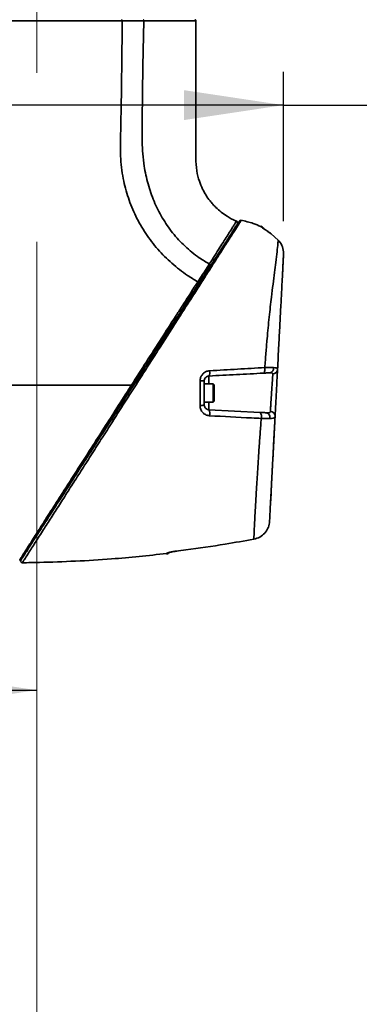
# Model space of a CAD drawing. Header units: millimetres. Extents: x 0 to 297, y 0 to 209.
# Tile 17 of 38: x 90 to 100, y 96 to 126. Entities that reach past the tile are written whole.
import ezdxf

# ---------------------------------------------------------------- set-up
doc = ezdxf.new("R2010")
doc.units = ezdxf.units.MM
doc.header["$PDSIZE"] = -1
doc.linetypes.add('CENTERX2', pattern=[20.32, 12.7, -2.54, 2.54, -2.54])
doc.layers.add('图层0', color=7, linetype='Continuous')
doc.styles.add('SLDTEXTSTYLE0', font='SIMSUN.TTC')
doc.styles.add('SLDTEXTSTYLE5', font='SIMSUN.TTC', dxfattribs={"bigfont": 'bigfont'})
doc.dimstyles.new('SLDDIMSTYLE0', dxfattribs={"dimtxt": 4, "dimasz": 3, "dimexe": 0, "dimexo": 0.0625, "dimgap": 1, "dimtad": 2, "dimlfac": 10, "dimrnd": 1e-09, "dimzin": 12, "dimdsep": 46, "dimtxsty": 'SLDTEXTSTYLE0', "dimsah": 1, "dimcen": 0.09, "dimadec": 0, "dimazin": 3, "dimtfac": 1, "dimtofl": 0, "dimtmove": 0, "dimatfit": 3, "dimfxl": 0, "dimfrac": 2, "dimtolj": 1, "dimtzin": 12, "dimarcsym": 0})
doc.dimstyles.new('SLDDIMSTYLE10', dxfattribs={"dimtxt": 3.5, "dimasz": 3, "dimexe": 0, "dimexo": 0.0625, "dimgap": 0.875, "dimtad": 0, "dimtih": 1, "dimtoh": 1, "dimdec": 6, "dimlfac": 2, "dimrnd": 1e-09, "dimzin": 12, "dimdsep": 46, "dimtxsty": 'SLDTEXTSTYLE0', "dimblk1": 'NONE', "dimblk2": 'NONE', "dimsah": 1, "dimcen": 0, "dimadec": 0, "dimazin": 3, "dimtfac": 1, "dimtmove": 0, "dimatfit": 3, "dimldrblk": 'NONE', "dimfxl": 0, "dimfrac": 2, "dimtolj": 1, "dimtzin": 12, "dimarcsym": 0})
doc.dimstyles.new('SLDDIMSTYLE4', dxfattribs={"dimtxt": 3.5, "dimasz": 3, "dimexe": 0, "dimexo": 0.0625, "dimgap": 0.875, "dimtad": 0, "dimtih": 1, "dimtoh": 1, "dimlfac": 3, "dimrnd": 1e-09, "dimzin": 12, "dimdsep": 46, "dimtxsty": 'SLDTEXTSTYLE0', "dimblk1": 'NONE', "dimblk2": 'NONE', "dimsah": 1, "dimcen": 0, "dimadec": 0, "dimazin": 3, "dimtol": 1, "dimtp": 0.03, "dimtfac": 1, "dimtmove": 0, "dimatfit": 3, "dimldrblk": 'NONE', "dimfxl": 0, "dimfrac": 2, "dimtolj": 1, "dimarcsym": 0})
doc.dimstyles.new('SLDDIMSTYLE8', dxfattribs={"dimtxt": 3.5, "dimasz": 3, "dimexe": 0, "dimexo": 0.0625, "dimgap": 0.875, "dimtad": 0, "dimtih": 1, "dimtoh": 1, "dimlfac": 3, "dimrnd": 1e-09, "dimzin": 12, "dimdsep": 46, "dimtxsty": 'SLDTEXTSTYLE0', "dimblk1": 'NONE', "dimblk2": 'NONE', "dimsah": 1, "dimcen": 0, "dimadec": 0, "dimazin": 3, "dimtfac": 1, "dimtmove": 0, "dimatfit": 3, "dimldrblk": 'NONE', "dimfxl": 0, "dimfrac": 2, "dimtolj": 1, "dimtzin": 12, "dimarcsym": 0})

# ---------------------------------------------------------------- blocks, each defined once
blk = doc.blocks.new('_D_1')
at = {"layer": '图层0'}
for p, q in [((75.322, 119.247), (75.322, 124.2)), ((97.916, 119.701), (97.916, 124.2)), ((97.916, 123.2), (75.322, 123.2)), ((97.916, 123.2), (110.965, 123.2))]:
    blk.add_line(p, q, dxfattribs=at)
for points in [[(75.322, 123.2), (78.322, 122.75), (78.322, 123.65)], [(97.916, 123.2), (94.916, 123.65), (94.916, 122.75)]]:
    blk.add_solid(points, dxfattribs=at)
at = {"layer": '图层0', "insert": (103.982, 127.855), "char_height": 4, "attachment_point": 1, "style": 'SLDTEXTSTYLE0'}
blk.add_mtext('226', dxfattribs=at)
blk = doc.blocks.new('_D_9')
at = {"layer": '图层0'}
for p, q in [((75.322, 110.297), (75.322, 104.585)), ((75.322, 105.585), (56.903, 105.585)), ((75.322, 105.585), (90.472, 105.585))]:
    blk.add_line(p, q, dxfattribs=at)
for points in [[(75.322, 105.585), (78.322, 105.135), (78.322, 106.035)], [(90.472, 105.585), (87.472, 106.035), (87.472, 105.135)]]:
    blk.add_solid(points, dxfattribs=at)
at = {"layer": '图层0', "insert": (56.903, 110.24), "char_height": 4, "attachment_point": 1, "style": 'SLDTEXTSTYLE0'}
blk.add_mtext('151.5', dxfattribs=at)
blk = doc.blocks.new('SW_SYMBOL_HOLE_DEPTH')
at = {"layer": '图层0', "color": 0}
for p, q in [((0, 875), (800, 875)), ((400, 875), (400, 75)), ((100, 555), (400, 75)), ((700, 555), (400, 75))]:
    blk.add_line(p, q, dxfattribs=at)
blk = doc.blocks.new('_D_19')
at = {"layer": '图层0'}
blk.add_line((194.198, 127.557), (173.144, 127.557), dxfattribs=at)
at = {"layer": '图层0', "xscale": 0.004072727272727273, "yscale": 0.004072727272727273, "zscale": 0.004072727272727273}
blk.add_blockref('SW_SYMBOL_HOLE_DEPTH', (186.907, 127.843), dxfattribs=at)
at = {"layer": '图层0', "attachment_point": 1, "style": 'SLDTEXTSTYLE0'}
for s, insert, char_height in [('0.03', (182.252, 132.458), 2), ('+', (181.088, 132.458), 2), ('%%c', (173.144, 131.63), 3.5), ('4', (177.014, 131.63), 3.5), ('6', (190.573, 131.63), 3.5), ('0', (182.252, 130.13), 2)]:
    blk.add_mtext(s, dxfattribs=dict(at, insert=insert, char_height=char_height))
blk = doc.blocks.new('_None')
blk = doc.blocks.new('_D_23')
at = {"layer": '图层0'}
blk.add_line((235.955, 182.979), (261.78, 182.979), dxfattribs=at)
at = {"layer": '图层0', "char_height": 3.5, "attachment_point": 1}
for s, insert, style in [(' 贯穿', (251.596, 186.05), 'SLDTEXTSTYLE5'), ('%%c', (241.616, 186.05), 'SLDTEXTSTYLE0'), ('6-', (237.542, 186.05), 'SLDTEXTSTYLE0'), ('6.6', (245.486, 186.05), 'SLDTEXTSTYLE0'), ('圆周均布', (241.514, 181.977), 'SLDTEXTSTYLE5')]:
    blk.add_mtext(s, dxfattribs=dict(at, insert=insert, style=style))
blk = doc.blocks.new('_D_25')
at = {"layer": '图层0'}
blk.add_line((200.045, 96.406), (225.667, 96.406), dxfattribs=at)
at = {"layer": '图层0', "xscale": 0.004072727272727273, "yscale": 0.004072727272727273, "zscale": 0.004072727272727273}
blk.add_blockref('SW_SYMBOL_HOLE_DEPTH', (217.927, 96.265), dxfattribs=at)
at = {"layer": '图层0', "char_height": 3.5, "attachment_point": 1}
for s, insert, style in [('4 x  M6 ', (201.632, 100.051), 'SLDTEXTSTYLE0'), (' 7', (221.593, 100.051), 'SLDTEXTSTYLE0'), ('圆周均布', (205.502, 95.978), 'SLDTEXTSTYLE5')]:
    blk.add_mtext(s, dxfattribs=dict(at, insert=insert, style=style))

msp = doc.modelspace()

# ---------------------------------------------------------------- linework, layer by layer
at = {"color": 7, "linetype": 'Continuous', "lineweight": 35}
for p, q in [((95.26718632, 125.74206387), (95.26855489, 125.74206682)), ((96.49693538, 119.70001074), (96.49748975, 119.70084045)), ((97.75630638, 119.13166675), (97.5462458, 119.32034288)), ((97.91569902, 118.7011341), (97.91645306, 118.73767243)), ((95.39957457, 114.89375935), (95.52245436, 114.89377426)), ((95.79245436, 114.81111894), (95.52245436, 114.81111894)), ((95.82245436, 114.78111894), (95.79245436, 114.81111894)), ((95.79245436, 114.81111894), (95.79245436, 114.26111894)), ((95.82245436, 114.78111894), (95.82245436, 114.29111894)), ((95.52245436, 114.26111894), (95.79245436, 114.26111894)), ((95.79245436, 114.26111894), (95.82245436, 114.29111894)), ((95.66460396, 114.0286692), (97.21055018, 113.94764959)), ((97.52396963, 111.22662149), (97.52396973, 111.22662336)), ((94.38883649, 109.68861072), (94.38885283, 109.70292227)), ((90.03882024, 109.42198768), (90.03781709, 109.4204244))]:
    msp.add_line(p, q, dxfattribs=at)
at = {"color": 8, "linetype": 'Continuous', "lineweight": 35}
for p, q in [((97.23283681, 119.54223914), (97.23200921, 119.55704263)), ((95.66460396, 115.04356869), (95.66460396, 114.81111894)), ((95.66460396, 114.26111894), (95.66460396, 114.0286692))]:
    msp.add_line(p, q, dxfattribs=at)
at = {"color": 7, "linetype": 'Continuous', "lineweight": 35, "flags": 128}
msp.add_lwpolyline([(97.3092875, 115.1297629), (97.31965312, 115.1335972), (97.32922051, 115.14382757), (97.3375704, 115.1600057), (97.34433692, 115.18142267), (97.34922353, 115.20713996), (97.35201611, 115.23603063), (97.35259229, 115.26682867), (97.35092681, 115.29818448)], dxfattribs=at)
at = {"color": 7, "linetype": 'Continuous', "lineweight": 35}
for centre, radius, start, end in [((95.24242327, 125.7420785), 0.02999991, 358.198511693, 90.118394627), ((96.48063244, 119.65831254), 0.04999911, 328.234848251, 68.168835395), ((96.62640995, 119.68133995), 0.04999979, 135.211217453, 147.192122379), ((96.62641003, 119.68133984), 0.04999992, 79.764780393, 135.211193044), ((97.17245442, 119.41940464), 0.14999996, 31.058197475, 66.563161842), ((95.47240664, 115.15192925), 0.22063958, 330.585762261, 13.262967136), ((97.47761043, 115.27512816), 0.13758827, 280.671850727, 9.70678052), ((97.59025844, 115.25254344), 0.14456611, 270.853916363, 355.390449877), ((95.42491315, 114.35448375), 0.20123958, 262.563763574, 298.992941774), ((95.43119405, 113.91039921), 0.26166387, 345.788550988, 26.87156348), ((97.04790088, 113.82637231), 0.2028866, 343.172386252, 36.709561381), ((97.36425824, 113.80148146), 0.14080385, 343.537337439, 75.390665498), ((97.51564733, 113.83138202), 0.14475129, 359.258767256, 88.893549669), ((94.37245438, 109.83760596), 0.15000005, 276.269493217, 316.035994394), ((94.37248473, 109.85232847), 0.15030012, 276.252071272, 299.540145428), ((90.03674078, 109.47047591), 0.04999999, 146.982179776, 272.756923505)]:
    msp.add_arc(centre, radius, start, end, dxfattribs=at)
at = {"color": 8, "linetype": 'Continuous', "lineweight": 35}
msp.add_arc((97.17265828, 119.40490067), 0.14994436, 41.483084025, 66.338080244, dxfattribs=at)
at = {"color": 7, "linetype": 'Continuous', "lineweight": 35}
for points, knots in [([(93.04872797, 125.74203926), (92.81411116, 125.74210306), (92.34488259, 125.74223067), (91.56905633, 125.74243386), (90.7667701, 125.74223804), (89.95507749, 125.7418101), (89.15921138, 125.7414107), (88.63357156, 125.74136597), (88.3009819, 125.74145953), (88.1274049, 125.74152517), (87.97784239, 125.74164193), (87.89682563, 125.74170517)], [0, 0, 0, 0, 0.14871899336, 0.29743479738, 0.44616394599, 0.59489454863, 0.7435044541, 0.89211646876, 0.90320383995, 0.9475663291, 1, 1, 1, 1]), ([(93.04868935, 125.74203011), (93.04773733, 125.51539385), (93.0458333, 125.06212049), (93.03757602, 124.38224982), (93.02866679, 123.70241041), (93.0179363, 123.02252592), (93.00374006, 122.34299932), (92.98711231, 121.66272701), (93.06385833, 121.01185323), (93.22346895, 120.40520679), (93.45055185, 119.84933414), (93.7494081, 119.32851158), (94.11551945, 118.85242603), (94.54097622, 118.42920057), (94.95273472, 118.1081734), (95.22737725, 117.94231951), (95.33111629, 117.87967254)], [0, 0, 0, 0, 0.0780211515, 0.156042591, 0.2340634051, 0.3120847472, 0.3901060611, 0.4681133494, 0.54608325, 0.6147826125, 0.6834864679, 0.7521909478, 0.8208876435, 0.8895931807, 0.9582967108, 1, 1, 1, 1]), ([(93.70245577, 125.74161384), (93.70245427, 125.74161385), (93.63870768, 125.74179629), (93.50881387, 125.74206723), (93.29149376, 125.74220292), (93.13598759, 125.74211562), (93.04869099, 125.74202082), (93.04868932, 125.74202081)], [0, 0, 0, 0, 0.0000072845, 0.3100372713, 0.6194616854, 0.9999927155, 1, 1, 1, 1]), ([(95.6767787, 118.41637434), (95.57523114, 118.47765774), (95.31638023, 118.63387284), (94.93759386, 118.9417165), (94.5613315, 119.34715926), (94.24844138, 119.80444076), (94.00035872, 120.30010064), (93.8197697, 120.82383257), (93.68954604, 121.42268301), (93.63983235, 122.09346933), (93.65533056, 122.8230341), (93.66183095, 123.55274475), (93.67255629, 124.28240721), (93.68535744, 125.01203625), (93.69675582, 125.49839977), (93.702455, 125.74158092)], [0, 0, 0, 0, 0.0441996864, 0.11266768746, 0.18115058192, 0.24979845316, 0.31854266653, 0.3872103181, 0.45583736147, 0.54649893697, 0.63720382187, 0.72790213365, 0.81860029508, 0.90930037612, 1, 1, 1, 1]), ([(96.49935469, 119.70662572), (96.49012202, 119.70994752), (96.38935791, 119.74620118), (96.2305859, 119.83769893), (96.03193958, 119.97522841), (95.890251, 120.10058667), (95.78157386, 120.21419028), (95.63525499, 120.38881444), (95.49162848, 120.61779131), (95.36440613, 120.92791982), (95.28360642, 121.24198334), (95.26870036, 121.63520843), (95.27380575, 122.09093823), (95.27214027, 122.61378612), (95.27262808, 123.197022), (95.27243123, 123.91768234), (95.27247501, 124.77275551), (95.27246149, 125.41320909), (95.27245455, 125.7420692)], [0, 0, 0, 0, 0.0045018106, 0.0491321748, 0.0833288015, 0.1153958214, 0.1357089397, 0.1554446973, 0.21991948, 0.2586030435, 0.309048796, 0.3677479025, 0.4384333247, 0.5183875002, 0.6076075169, 0.7060964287, 0.8490863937, 1, 1, 1, 1]), ([(89.99477064, 109.49765147), (89.99478486, 109.49767351), (89.99516864, 109.49826818), (90.01040461, 109.52187672), (90.06607746, 109.60814324), (90.16009916, 109.75383231), (90.29859516, 109.96843547), (90.48304499, 110.25424527), (90.70991578, 110.60578745), (90.97868835, 111.02225754), (91.28381835, 111.49506442), (91.62528641, 112.02417805), (92.00116368, 112.60660965), (92.40844922, 113.23770917), (92.79203965, 113.83209252), (93.14451962, 114.3782694), (93.48812735, 114.91069851), (93.85622116, 115.48106944), (94.24375669, 116.08156582), (94.61949619, 116.66378394), (94.97941646, 117.22148975), (95.31936516, 117.7482491), (95.63914776, 118.24376055), (95.93090601, 118.69584754), (96.18329251, 119.08692699), (96.37779297, 119.3883105), (96.51202186, 119.59630166), (96.57890318, 119.699936), (96.57777643, 119.69819008), (96.5773447, 119.6975211)], [0, 0, 0, 0, 0.001168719, 0.0315410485, 0.062026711, 0.0924079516, 0.1279553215, 0.1636651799, 0.199234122, 0.2383624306, 0.2776474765, 0.3168286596, 0.3610797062, 0.4054728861, 0.4497252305, 0.482787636, 0.5158495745, 0.556898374, 0.5980608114, 0.6391158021, 0.6795562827, 0.720103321, 0.7605080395, 0.8022182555, 0.8438759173, 0.8856627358, 0.9274571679, 0.9722038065, 1, 1, 1, 1]), ([(97.22765396, 119.54621402), (97.15366492, 119.57815241), (96.96095267, 119.66133934), (96.75538472, 119.70529147), (96.62874156, 119.73236883)], [0, 0, 0, 0, 0.383935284, 1, 1, 1, 1]), ([(97.23283681, 119.54223914), (97.23289463, 119.54192798), (97.23352902, 119.53851367), (97.25272882, 119.52260733), (97.31902644, 119.47920013), (97.42227965, 119.41149566), (97.50143737, 119.35329069), (97.5462458, 119.32034288)], [0, 0, 0, 0, 0.0200674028, 0.2202021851, 0.4536739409, 0.6907437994, 1, 1, 1, 1]), ([(97.54769674, 119.32082672), (97.54611881, 119.32205635), (97.51449478, 119.34669987), (97.454209, 119.38991138), (97.37610088, 119.4435164), (97.31836549, 119.48175215), (97.28791155, 119.50225026), (97.27732564, 119.51035552), (97.278136, 119.50966734), (97.27829699, 119.50953062)], [0, 0, 0, 0, 0.0139648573, 0.27987590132, 0.51876855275, 0.72706258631, 0.88837327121, 0.97782404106, 1, 1, 1, 1]), ([(97.35092681, 115.29818448), (97.36188871, 115.44516483), (97.38381307, 115.73913318), (97.42640003, 116.25204509), (97.48158592, 116.82471085), (97.54385184, 117.37312188), (97.59894883, 117.81520517), (97.64322301, 118.16349174), (97.68534316, 118.50116746), (97.72054772, 118.80077191), (97.74518361, 119.02096518), (97.75302019, 119.09896024), (97.75630638, 119.13166675)], [0, 0, 0, 0, 0.0776847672, 0.1553735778, 0.2789279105, 0.4024355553, 0.4918122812, 0.5815423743, 0.6709741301, 0.7918363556, 0.9127085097, 1, 1, 1, 1]), ([(97.91645306, 118.73767243), (97.90925164, 118.80311976), (97.89483911, 118.9341023), (97.8188336, 119.06295371), (97.76556689, 119.12149009), (97.75630638, 119.13166675)], [0, 0, 0, 0, 0.4520668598, 0.9047408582, 1, 1, 1, 1]), ([(97.91569902, 118.7011341), (97.9142129, 118.67277653), (97.91036831, 118.59941562), (97.89978519, 118.39747496), (97.88298084, 118.07682629), (97.86067519, 117.65120728), (97.83372879, 117.13703936), (97.80404445, 116.57063048), (97.77123101, 115.94451657), (97.74731646, 115.48820467), (97.73435695, 115.24092538)], [0, 0, 0, 0, 0.0783631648, 0.2027252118, 0.3270854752, 0.4628004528, 0.5984811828, 0.7245957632, 0.8507561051, 1, 1, 1, 1]), ([(97.88241851, 118.06611118), (97.88231457, 118.06412771), (97.88199172, 118.05796688), (97.88573436, 118.12937946), (97.89301407, 118.26828278), (97.90341248, 118.46669434), (97.91152704, 118.62152851), (97.91569902, 118.7011341)], [0, 0, 0, 0, 0.1046657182, 0.325099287, 0.5456208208, 0.7663879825, 1, 1, 1, 1]), ([(95.33110803, 117.87967728), (95.33110895, 117.8796787), (95.38009347, 117.95537127), (95.46499398, 118.08658982), (95.58018679, 118.26527527), (95.64554339, 118.3672827), (95.67681102, 118.41635428), (95.67681178, 118.41635547)], [0, 0, 0, 0, 0.0000073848, 0.3926065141, 0.6951243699, 0.9999926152, 1, 1, 1, 1]), ([(95.70123624, 118.35841015), (95.66937954, 118.30904736), (95.60584153, 118.21059357), (95.49194039, 118.03410078), (95.40760671, 117.90342356), (95.35992797, 117.82954412)], [0, 0, 0, 0, 0.3041291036, 0.6065836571, 1, 1, 1, 1]), ([(93.33131943, 114.77207842), (93.48167386, 115.00647533), (93.78282534, 115.47595918), (94.22807086, 116.16875639), (94.53410832, 116.64428266), (94.7570748, 116.99041238), (94.98811044, 117.34904457), (95.1904113, 117.66199181), (95.33111913, 117.87965834)], [0, 0, 0, 0, 0.21445774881, 0.42954684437, 0.64384171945, 0.66902538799, 0.76979474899, 1, 1, 1, 1]), ([(95.3599266, 117.82954199), (95.26696138, 117.68548996), (95.08102993, 117.39738436), (94.78283837, 116.93532877), (94.4719896, 116.45366053), (94.13077383, 115.92493782), (93.76250007, 115.35428805), (93.50119275, 114.94938557), (93.36990655, 114.74595418)], [0, 0, 0, 0, 0.1542802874, 0.308562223, 0.467492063, 0.6264139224, 0.812302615, 1, 1, 1, 1]), ([(95.68716118, 115.20254853), (95.66767023, 115.20033172), (95.61435326, 115.19426768), (95.53340007, 115.15678358), (95.45919121, 115.08660891), (95.40923316, 114.99567375), (95.40279902, 114.92778271), (95.39957457, 114.89375935)], [0, 0, 0, 0, 0.1279726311, 0.3500658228, 0.5675286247, 0.7832684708, 1, 1, 1, 1]), ([(95.52245436, 114.89377426), (95.52407212, 114.91033857), (95.52733389, 114.94373605), (95.55237131, 114.98790676), (95.58906359, 115.02168244), (95.62873541, 115.03959442), (95.65497369, 115.04250164), (95.66460396, 115.04356869)], [0, 0, 0, 0, 0.2080933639, 0.4195640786, 0.6387608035, 0.8674138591, 1, 1, 1, 1]), ([(97.3092875, 115.1297629), (97.03980295, 115.11563981), (96.49954168, 115.08732592), (95.94335996, 115.05817767), (95.66460396, 115.04356869)], [0, 0, 0, 0, 0.4988041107, 1, 1, 1, 1]), ([(95.68716118, 115.20254853), (95.68866884, 115.20263054), (95.97094562, 115.21798576), (96.53252974, 115.24916241), (97.07770354, 115.28181838), (97.35092681, 115.29818448)], [0, 0, 0, 0, 0.0026714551, 0.500171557, 1, 1, 1, 1]), ([(97.50308955, 115.13991963), (97.48152615, 115.13878954), (97.42793563, 115.13598098), (97.35367039, 115.13208891), (97.3092875, 115.1297629)], [0, 0, 0, 0, 0.4023733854, 1, 1, 1, 1]), ([(97.35092681, 115.29818448), (97.41101194, 115.29886445), (97.51148909, 115.30000152), (97.58405661, 115.29880669), (97.61322891, 115.29832637)], [0, 0, 0, 0, 0.5979978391, 1, 1, 1, 1]), ([(97.59241292, 115.10799338), (97.59236047, 115.11079134), (97.59211921, 115.1236615), (97.58081437, 115.13249313), (97.55180875, 115.14065743), (97.52630025, 115.14027113), (97.50308955, 115.13991963)], [0, 0, 0, 0, 0.1084495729, 0.4988506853, 0.5439940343, 1, 1, 1, 1]), ([(97.51844248, 113.97610632), (97.51866818, 113.97955567), (97.52062139, 114.00940659), (97.52610722, 114.09325246), (97.53702615, 114.26019208), (97.55001192, 114.45881546), (97.56358683, 114.66654783), (97.57612379, 114.85848447), (97.58659907, 115.01892275), (97.59047501, 115.07830383), (97.59241292, 115.10799338)], [0, 0, 0, 0, 0.0183071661, 0.1584312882, 0.2987622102, 0.4391940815, 0.5795859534, 0.7198249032, 0.8599171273, 1, 1, 1, 1]), ([(97.61322891, 115.29832637), (97.64441051, 115.29593773), (97.70696863, 115.2911455), (97.73358466, 115.2653414), (97.73422788, 115.24500594), (97.73435695, 115.24092538)], [0, 0, 0, 0, 0.4427019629, 0.8881712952, 1, 1, 1, 1]), ([(97.73435695, 115.24092538), (97.73241913, 115.20395096), (97.72854356, 115.13000355), (97.71806808, 114.93012443), (97.70553011, 114.69089062), (97.69195399, 114.4318473), (97.67896767, 114.18405719), (97.66804929, 113.97572439), (97.66256507, 113.87107924), (97.66061221, 113.83381603), (97.66038651, 113.82950943)], [0, 0, 0, 0, 0.1400453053, 0.2800852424, 0.4202672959, 0.5606185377, 0.7010499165, 0.8414369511, 0.9816744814, 1, 1, 1, 1]), ([(93.33129313, 114.77207842), (92.65534117, 114.77207845), (91.30345671, 114.77207852), (89.36050077, 114.77207848), (87.50863221, 114.77207844), (85.74867982, 114.77207841), (84.58184006, 114.77207843), (83.99842047, 114.77207843)], [0, 0, 0, 0, 0.2170650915, 0.4341239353, 0.6227428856, 0.8113715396, 1, 1, 1, 1]), ([(89.95857263, 109.50310969), (89.95857263, 109.50310969), (89.95857311, 109.50311043), (89.9698145, 109.52083654), (90.01786311, 109.59644032), (90.10825807, 109.7384165), (90.25833078, 109.9735842), (90.48662809, 110.33059813), (90.77293512, 110.77778114), (91.08668588, 111.26771139), (91.40138265, 111.75896874), (91.70428542, 112.23171465), (92.03790762, 112.75239196), (92.40163946, 113.32013995), (92.79269206, 113.93070808), (93.08418532, 114.38601139), (93.26360924, 114.66635365), (93.31102972, 114.7404518), (93.33126799, 114.77207673), (93.33126906, 114.77207842)], [0, 0, 0, 0, 0.0000006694, 0.0552472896, 0.1107018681, 0.1659794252, 0.2483716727, 0.3308175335, 0.4220102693, 0.513231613, 0.5835717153, 0.6540895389, 0.7244560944, 0.806410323, 0.8885987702, 0.9705556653, 0.9874308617, 0.9999993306, 1, 1, 1, 1]), ([(93.36990618, 114.74595361), (93.24132002, 114.54670602), (92.98380069, 114.14767312), (92.60081903, 113.55423309), (92.29423937, 113.07917993), (92.00954109, 112.63803255), (91.74555766, 112.22898336), (91.4432046, 111.76047943), (91.12905329, 111.27369381), (90.81579826, 110.788297), (90.52992643, 110.34533116), (90.30179946, 109.99184249), (90.15131989, 109.75867049), (90.06118622, 109.61900603), (90.01096976, 109.54119432), (90.00442592, 109.53105447), (90.00116021, 109.52599417)], [0, 0, 0, 0, 0.07995280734, 0.16012139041, 0.24007589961, 0.27583982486, 0.34626817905, 0.41684756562, 0.48724933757, 0.57847170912, 0.66966519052, 0.75203641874, 0.83435315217, 0.8895205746, 0.94486509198, 1, 1, 1, 1]), ([(95.39886817, 114.15493669), (95.39902472, 114.28046224), (95.39933039, 114.52557042), (95.3994945, 114.77302968), (95.39957457, 114.89375935)], [0, 0, 0, 0, 0.51212304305, 1, 1, 1, 1]), ([(95.52245436, 114.89377426), (95.52245436, 114.77687655), (95.52245436, 114.53728869), (95.52245436, 114.29998439), (95.52245436, 114.17846363)], [0, 0, 0, 0, 0.48791162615, 1, 1, 1, 1]), ([(95.39886817, 114.15493669), (95.39937046, 114.14157492), (95.40124451, 114.09172135), (95.42777706, 114.00840814), (95.49222492, 113.92298365), (95.58081904, 113.8625568), (95.65022216, 113.85161816), (95.68485003, 113.84616044)], [0, 0, 0, 0, 0.0853983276, 0.3186261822, 0.5505033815, 0.7757288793, 1, 1, 1, 1]), ([(95.66460396, 114.0286692), (95.6473501, 114.0313828), (95.61248953, 114.03686549), (95.5691907, 114.06589954), (95.53734627, 114.10670509), (95.52372007, 114.14724174), (95.52271754, 114.17197164), (95.52245436, 114.17846363)], [0, 0, 0, 0, 0.2254910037, 0.4555931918, 0.6902246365, 0.9186790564, 1, 1, 1, 1]), ([(97.2420999, 113.76763803), (97.14602869, 113.77231513), (96.63153234, 113.79736271), (96.10944705, 113.82427414), (95.68485003, 113.84616044)], [0, 0, 0, 0, 0.1867286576, 1, 1, 1, 1]), ([(97.21055018, 113.94764959), (97.23715635, 113.94625522), (97.30830657, 113.94252639), (97.36455689, 113.93957844), (97.39977277, 113.93773285)], [0, 0, 0, 0, 0.3739436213, 1, 1, 1, 1]), ([(97.39977277, 113.93773285), (97.41420616, 113.93721903), (97.45462561, 113.93578013), (97.49968064, 113.94317325), (97.51676566, 113.96158087), (97.5182116, 113.97410631), (97.51844248, 113.97610632)], [0, 0, 0, 0, 0.2207576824, 0.6182124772, 0.9390377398, 1, 1, 1, 1]), ([(97.66103121, 113.84183961), (97.66063576, 113.83429416), (97.65051538, 113.64118857), (97.63129548, 113.27445778), (97.60488429, 112.77051273), (97.58115588, 112.31775912), (97.56114982, 111.9360325), (97.54489011, 111.62578997), (97.53327507, 111.40417117), (97.52572117, 111.26004084), (97.52455873, 111.23786156), (97.52396987, 111.22662603)], [0, 0, 0, 0, 0.0051436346, 0.1316375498, 0.2619227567, 0.3866224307, 0.5148175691, 0.6368137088, 0.7621722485, 0.8795217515, 1, 1, 1, 1]), ([(97.01979722, 110.13062354), (97.02215045, 110.18473641), (97.02685714, 110.29296748), (97.03684923, 110.49998005), (97.04742513, 110.70889649), (97.05786219, 110.91064625), (97.07610177, 111.24543844), (97.10100159, 111.6772361), (97.13500661, 112.22362324), (97.17384509, 112.80480174), (97.21032751, 113.32482085), (97.23150927, 113.6200346), (97.2420999, 113.76763803)], [0, 0, 0, 0, 0.1295531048, 0.2591189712, 0.2699273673, 0.3664004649, 0.4632003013, 0.5596864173, 0.6967601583, 0.8338247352, 0.9169143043, 1, 1, 1, 1]), ([(97.49928977, 113.761579), (97.45135147, 113.76204123), (97.37472314, 113.76278009), (97.27822811, 113.76631467), (97.2420999, 113.76763803)], [0, 0, 0, 0, 0.6255951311, 1, 1, 1, 1]), ([(97.66038651, 113.82950943), (97.65379419, 113.70372348), (97.64060921, 113.45214505), (97.6170337, 113.00230988), (97.59039925, 112.49411076), (97.56192055, 111.95072554), (97.53683163, 111.47202155), (97.51696275, 111.09291953), (97.50243063, 110.81564459), (97.49715583, 110.71500078), (97.49451859, 110.66468184)], [0, 0, 0, 0, 0.082046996, 0.1640982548, 0.3039551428, 0.4438203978, 0.5912389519, 0.7386313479, 0.8693233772, 1, 1, 1, 1]), ([(97.66038651, 113.82950943), (97.65444706, 113.81278284), (97.64256459, 113.77931961), (97.57588785, 113.76333439), (97.51896891, 113.76202998), (97.49928977, 113.761579)], [0, 0, 0, 0, 0.3953564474, 0.7909507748, 1, 1, 1, 1]), ([(97.52396212, 111.22662249), (97.52397835, 111.22688085), (97.52409781, 111.2287821), (97.52406581, 111.22832447), (97.52403816, 111.22792903)], [0, 0, 0, 0, 0.1358894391, 1, 1, 1, 1]), ([(97.37330869, 110.3449779), (97.40598455, 110.39440984), (97.47131817, 110.4932463), (97.48678655, 110.60754723), (97.49451859, 110.66468184)], [0, 0, 0, 0, 0.500138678, 1, 1, 1, 1]), ([(97.01979722, 110.13062354), (97.08190554, 110.14811886), (97.20590356, 110.18304792), (97.31736602, 110.27594437), (97.36539747, 110.33521542), (97.37330869, 110.3449779)], [0, 0, 0, 0, 0.4560018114, 0.9103985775, 1, 1, 1, 1]), ([(94.67411884, 109.7699281), (94.77316517, 109.7826055), (95.26843268, 109.84599709), (96.05147122, 109.96031507), (96.73234906, 110.08006737), (97.01979722, 110.13062354)], [0, 0, 0, 0, 0.1262130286, 0.6311108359, 1, 1, 1, 1]), ([(90.03801045, 109.42047707), (90.20936451, 109.42408853), (91.10793179, 109.44302673), (92.56120489, 109.50368856), (93.83628753, 109.63932573), (94.38792473, 109.69800624)], [0, 0, 0, 0, 0.1179249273, 0.6183891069, 1, 1, 1, 1]), ([(94.67411884, 109.7699281), (94.65755308, 109.76772769), (94.60663376, 109.76096412), (94.52646155, 109.74671793), (94.45023898, 109.72900389), (94.39880799, 109.71285852), (94.39217814, 109.70624126), (94.38885283, 109.70292227)], [0, 0, 0, 0, 0.10779403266, 0.33133392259, 0.55441462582, 0.77650954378, 1, 1, 1, 1]), ([(94.44518039, 109.72307987), (94.44501499, 109.723009), (94.44418136, 109.72265178), (94.45274349, 109.72582817), (94.47596931, 109.73252227), (94.52486983, 109.74422363), (94.59875222, 109.75799892), (94.66204063, 109.76727586), (94.69618097, 109.77098551), (94.70027495, 109.77143036)], [0, 0, 0, 0, 0.02358547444, 0.11887580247, 0.26194886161, 0.47483951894, 0.71494893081, 0.9658177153, 1, 1, 1, 1])]:
    msp.add_open_spline(points, degree=3, knots=knots, dxfattribs=at)
for points in [[(93.04872797, 125.74203926), (93.04848822, 125.74597422), (93.04800873, 125.75384415), (93.04428538, 125.76377479), (93.03895896, 125.77072327), (93.0347346, 125.77162669), (93.03262242, 125.77207841)], [(93.70245577, 125.74161384), (93.70219166, 125.74559038), (93.70166345, 125.75354347), (93.69708225, 125.76362967), (93.69047008, 125.77069819), (93.68520855, 125.77161833), (93.68257779, 125.77207841)], [(95.70123624, 118.35841015), (95.70236197, 118.36051492), (95.70461344, 118.36472447), (95.70570506, 118.37217095), (95.70504328, 118.38007804), (95.70249926, 118.38822413), (95.69822161, 118.39626198), (95.69235456, 118.40384408), (95.68520237, 118.41077586), (95.67960864, 118.4144956), (95.67681178, 118.41635547)], [(95.33110803, 117.87967728), (95.3365571, 117.87578702), (95.34745524, 117.86800651), (95.35847068, 117.85365073), (95.36371471, 117.83972268), (95.36119022, 117.83293697), (95.35992797, 117.82954412)], [(93.33131943, 114.77207842), (93.33652083, 114.76869441), (93.34692361, 114.76192639), (93.35964199, 114.75343214), (93.36838613, 114.74739584), (93.36939974, 114.74643473), (93.36990655, 114.74595418)], [(89.95857263, 109.50310969), (89.96278356, 109.50336738), (89.97120543, 109.50388276), (89.98303709, 109.50865138), (89.99354354, 109.51588617), (89.99862132, 109.52262483), (90.00116021, 109.52599417)]]:
    msp.add_open_spline(points, degree=3, dxfattribs=at)
at = {"color": 8, "linetype": 'Continuous', "lineweight": 35}
for points, knots in [([(95.26855489, 125.74206682), (95.26987237, 125.74206976), (95.28202652, 125.74209685), (95.25156343, 125.74198597), (95.1834906, 125.74175918), (95.03863499, 125.74138923), (94.83391538, 125.74111203), (94.69951025, 125.74101506), (94.58111994, 125.74097198), (94.44397999, 125.74094638), (94.20653569, 125.74100222), (93.93834416, 125.7412182), (93.76148484, 125.74146691), (93.70236484, 125.74155005)], [0, 0, 0, 0, 0.012504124, 0.1153537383, 0.218203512, 0.417313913, 0.5198289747, 0.6223442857, 0.6373520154, 0.6974003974, 0.8176091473, 0.9390309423, 1, 1, 1, 1]), ([(96.63198981, 119.71888937), (96.63273742, 119.72006298), (96.63410562, 119.7222108), (96.60206662, 119.67138213), (96.54576296, 119.58268044), (96.43368914, 119.40729943), (96.23833081, 119.10352492), (95.98377486, 118.70781257), (95.71495648, 118.2892143), (95.45178189, 117.87826149), (95.20421705, 117.49153453), (94.94246287, 117.08270969), (94.66935806, 116.65626261), (94.38937184, 116.21920445), (94.10205858, 115.77071853), (93.80786945, 115.31142481), (93.50291879, 114.8351035), (93.19062027, 114.34678543), (92.87467979, 113.85259791), (92.56289358, 113.36507773), (92.25515615, 112.88396726), (91.95234034, 112.41066706), (91.65975128, 111.95344729), (91.3824138, 111.52012379), (91.11924873, 111.10897423), (90.8717525, 110.7222982), (90.62134014, 110.33103246), (90.42967184, 110.03171282), (90.29014642, 109.81395507), (90.18397001, 109.64830469), (90.10094991, 109.51882962), (90.04781804, 109.43600495), (90.0417677, 109.4265794), (90.03882024, 109.42198768)], [0, 0, 0, 0, 0.0273011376, 0.0499639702, 0.0726234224, 0.1139216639, 0.1564228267, 0.1976736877, 0.2399041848, 0.2698046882, 0.2997091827, 0.330465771, 0.3612247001, 0.3916365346, 0.4220486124, 0.4532012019, 0.4843523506, 0.5172535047, 0.5504103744, 0.5831169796, 0.6158245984, 0.6494828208, 0.6831396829, 0.7158493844, 0.7485542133, 0.7825320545, 0.8164963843, 0.861359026, 0.8844415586, 0.907523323, 0.9438063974, 0.9726249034, 1, 1, 1, 1]), ([(95.67686723, 118.41660598), (95.73244904, 118.50376626), (95.84360794, 118.67807943), (95.99332793, 118.91279594), (96.12811832, 119.12423526), (96.24298717, 119.30455579), (96.33562773, 119.45025144), (96.40785856, 119.56363721), (96.46072178, 119.64538587), (96.49496094, 119.69712946), (96.49634867, 119.69915456), (96.49693538, 119.70001074)], [0, 0, 0, 0, 0.113535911, 0.2270622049, 0.3439359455, 0.4607971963, 0.5727164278, 0.6846463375, 0.8000727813, 0.9154738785, 1, 1, 1, 1])]:
    msp.add_open_spline(points, degree=3, knots=knots, dxfattribs=at)
at = {"color": 7, "linetype": 'Continuous', "lineweight": 0}
msp.add_point((97.91569902, 118.7011341), dxfattribs=at)
at = {"layer": '图层0', "linetype": 'CENTERX2', "lineweight": 18, "ltscale": 2}
msp.add_line((90.47245436, 53.04724144), (90.47245436, 175.15705532), dxfattribs=at)

# ---------------------------------------------------------------- dimensions: what is measured, and where the dimension line sits
at = {"layer": '图层0'}
for p1, text, dimstyle, picture, middle in [((1.46060327, 1.0908017), '6-<> 贯穿\\P圆周均布', 'SLDDIMSTYLE8', '_D_23', (249.66142151, 182.47775125)), ((0.85078275, 0.60083071), '<>{\\fGDT;x}6', 'SLDDIMSTYLE4', '_D_19', (182.87726743, 130.09385102))]:
    dim = msp.add_diameter_dim_2p(p1=p1, p2=(0, 0), text=text, dimstyle=dimstyle, dxfattribs=at)
    dim.commit()
    dim.dimension.update_dxf_attribs({"geometry": picture, "text_midpoint": middle, "dimtype": 163})
for base, p1, p2, picture, middle in [((75.32245436, 123.20015847), (97.91569902, 118.7011341), (75.32245436, 118.24707843), '_D_1', (107.47357135, 123.20015847)), ((90.47245436, 105.58506054), (75.32245436, 111.29707843), (90.47245436, 53.04724144), '_D_9', (62.72245436, 105.58506054))]:
    dim = msp.add_linear_dim(base=base, p1=p1, p2=p2, dimstyle='SLDDIMSTYLE0', dxfattribs=at)
    dim.commit()
    dim.dimension.update_dxf_attribs({"geometry": picture, "text_midpoint": middle, "dimtype": 160})
dim = msp.add_diameter_dim_2p(p1=(1.40860419, 0.55717158), p2=(0, 0), text='4 x  M6 {\\fGDT;x} 7\\P圆周均布\\P', dimstyle='SLDDIMSTYLE10', override={"dimpost": '<>'}, dxfattribs=at)
dim.commit()
dim.dimension.update_dxf_attribs({"geometry": '_D_25', "text_midpoint": (213.64954075, 96.19188409), "dimtype": 163})

doc.saveas('drawing.dxf')
